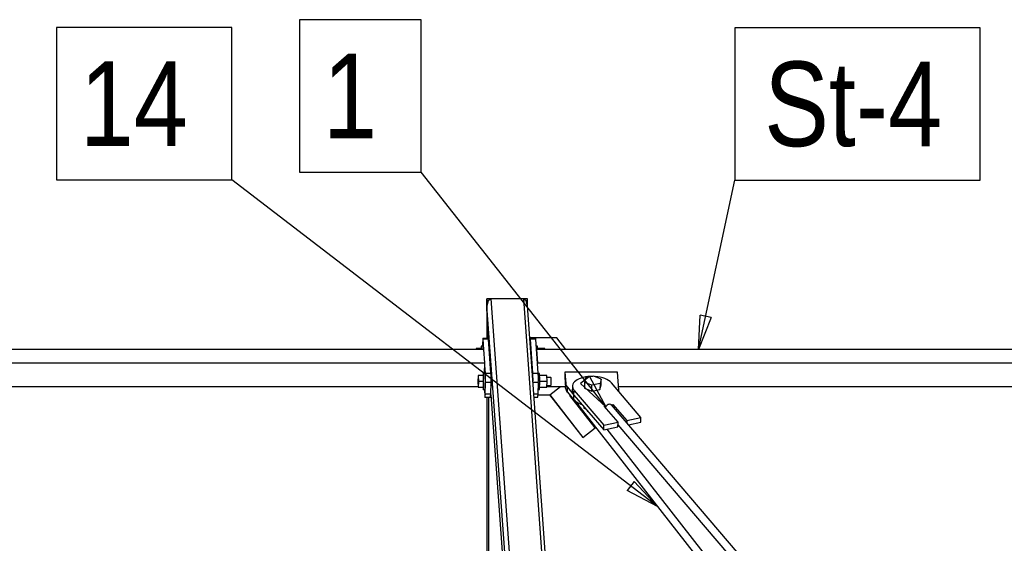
# Model space of a CAD drawing. Header units: millimetres. Extents: x -484 to 16958, y -454 to 3567.
# Tile 16 of 26: x 9866 to 11320, y 2147 to 2920. Entities that reach past the tile are written whole.
import ezdxf

# ---------------------------------------------------------------- set-up
doc = ezdxf.new("R2010")
doc.units = ezdxf.units.MM
for name, color, linetype in [('AS_Belki', 145, 'Continuous'), ('AS_Blachy', 30, 'Continuous'), ('AS_Sruby', 9, 'Continuous')]:
    doc.layers.add(name, color=color, linetype=linetype)
doc.styles.add('Arial Narrow', font='ARIALN.TTF', dxfattribs={"height": 5})

msp = doc.modelspace()

# ---------------------------------------------------------------- linework, layer by layer
at = {"color": 7}
for p, q in [((10731.6, 2348.3), (10458.9, 2694.8)), ((10807.8, 2200.9), (10179.2, 2683.3)), ((10868.5, 2433), (10922.1, 2683))]:
    msp.add_line(p, q, dxfattribs=at)
at = {"color": 0, "linetype": 'ByBlock', "lineweight": -2}
for p, q in [((10868.5, 2433), (10870.8, 2483.6)), ((10887.1, 2480.1), (10868.5, 2433)), ((10887.1, 2480.1), (10870.8, 2483.6)), ((10707.2, 2392.8), (10694.1, 2382.5)), ((10707.2, 2392.8), (10731.6, 2348.3)), ((10731.6, 2348.3), (10694.1, 2382.5)), ((10773.2, 2238), (10763.1, 2224.7)), ((10773.2, 2238), (10807.8, 2200.9)), ((10807.8, 2200.9), (10763.1, 2224.7))]:
    msp.add_line(p, q, dxfattribs=at)
at = {"color": 7}
for points in [[(10279.2, 2694.8), (10458.9, 2694.8), (10458.9, 2919.8), (10279.2, 2919.8), (10279.2, 2694.8)], [(9920, 2683.3), (10179.2, 2683.3), (10179.2, 2908.3), (9920, 2908.3), (9920, 2683.3)], [(10922.1, 2683), (11284.7, 2683), (11284.7, 2908), (10922.1, 2908), (10922.1, 2683)]]:
    msp.add_lwpolyline(points, dxfattribs=at)
at = {"layer": 'AS_Belki', "color": 145, "linetype": 'Continuous', "ltscale": 0.25}
for p, q in [((10556, 2497.2), (10555.7, 2507.6)), ((10561.7, 2507.6), (10555.7, 2507.6)), ((10555.7, 2507.6), (10555.7, 2448.9)), ((10557.6, 2504.5), (10556, 2497.2)), ((10561.7, 2507.6), (10557.6, 2504.5)), ((10561.7, 2507.6), (10648, 1312.6)), ((10609.7, 2507.6), (10561.7, 2507.6)), ((10615.7, 2507.6), (10609.7, 2507.6)), ((10609.7, 2507.6), (10695.9, 1312.6)), ((10614, 2504.5), (10609.7, 2507.6)), ((10615.9, 2497.2), (10614, 2504.5)), ((10615.9, 2497.2), (10615.7, 2507.6)), ((10641.7, 1309.2), (10556, 2497.2)), ((10557.1, 2448.9), (10556, 2497.2)), ((10701.7, 1309.2), (10615.9, 2497.2)), ((10551.3, 2433), (8466.7, 2432.9)), ((10552.7, 2413), (10551.3, 2433)), ((10629.2, 2433), (10630.7, 2413)), ((11576.2, 2433), (10629.2, 2433)), ((10629.2, 2433), (10629.2, 2432.9)), ((8468.1, 2412.9), (10552.7, 2413)), ((10552.4, 2397.6), (10552.7, 2413)), ((10630.7, 2413), (11577.7, 2413)), ((10630.7, 2413), (10630.7, 2412.9)), ((10562, 2392.3), (10562.2, 2391.7)), ((10562.2, 2391.7), (10562.3, 2387.4)), ((10562.3, 2387.4), (10562.3, 2382.1)), ((8481.9, 2378.3), (10542.8, 2378.3)), ((10561.9, 2379.6), (10561.9, 2379.7)), ((10562.1, 2378.9), (10561.9, 2379.6)), ((10562.3, 2382.1), (10562.1, 2378.9)), ((10644.5, 2378.3), (10672, 2378.3)), ((10750.4, 2378.3), (11459.6, 2378.4)), ((10555.7, 2362.3), (10555.7, 1746.7)), ((10558.2, 2362.3), (10558.2, 1746.7)), ((10561.5, 2365.7), (10605, 1762.7)), ((10684.7, 2358.5), (11102, 1824.6)), ((10961.7, 2091.4), (10740, 2351)), ((11109.3, 1834.8), (10733.6, 2315.3)), ((10749.5, 2321.7), (10952.7, 2083.8))]:
    msp.add_line(p, q, dxfattribs=at)
at = {"layer": 'AS_Belki', "color": 145, "linetype": 'Continuous', "ltscale": 0.25, "extrusion": (0.398516, -0.466564, 0.789622)}
msp.add_arc((9687.5, -4097, 3183.6), 6, 9.6985, 127.6589, dxfattribs=at)
at = {"layer": 'AS_Blachy', "color": 145, "linetype": 'Continuous', "ltscale": 0.25}
for p, q in [((10549.6, 2444.3), (10549.5, 2437.6)), ((10557.9, 2448.9), (10549.9, 2448.9)), ((10551.3, 2433), (10550.2, 2447.9)), ((10558.2, 2447.9), (10550.2, 2447.9)), ((10561.8, 2397.9), (10558.2, 2447.9)), ((10659.2, 2450.1), (10619.3, 2450.1)), ((10627.8, 2448.9), (10619.8, 2448.9)), ((10623.7, 2397.9), (10620.1, 2447.9)), ((10628.1, 2447.9), (10620.1, 2447.9)), ((10631.7, 2397.9), (10628.1, 2447.9)), ((10672.6, 2433), (10659.2, 2450.1)), ((10553, 2409.8), (10552.7, 2412.9)), ((10553.8, 2397.9), (10553, 2409.8)), ((10553.8, 2397.9), (10561.8, 2397.9)), ((10623.7, 2397.9), (10631.7, 2397.9)), ((10671.2, 2399.1), (10671, 2392.2)), ((10671, 2392.2), (10672.2, 2375.5)), ((10671.2, 2399.1), (10672.4, 2382.5)), ((10748.9, 2399.1), (10671.2, 2399.1)), ((10750.8, 2372.9), (10748.9, 2399.1)), ((10552.2, 2373.7), (10553, 2363.3)), ((10553.5, 2367), (10554, 2384.3)), ((10562, 2384.3), (10554, 2384.3)), ((10561.5, 2367), (10562, 2384.3)), ((10631.9, 2384.3), (10624.1, 2384.3)), ((10631.5, 2367), (10631.9, 2384.3)), ((10648.9, 2365.9), (10664.8, 2378.3)), ((10672.2, 2375.5), (10672.4, 2382.5)), ((10674.7, 2370), (10674.8, 2377)), ((10674.8, 2377), (10684.5, 2365.6)), ((10682.2, 2378.3), (10682, 2371.4)), ((10684.5, 2365.6), (10684.7, 2372.5)), ((10684.7, 2372.5), (10728.5, 2321.2)), ((10783.5, 2332.2), (10739.7, 2383.5)), ((10750.7, 2370.6), (10750.8, 2372.6)), ((10553.3, 2362.3), (10561.3, 2362.3)), ((10561.5, 2367), (10553.5, 2367)), ((10631.5, 2367), (10625.3, 2367)), ((10625.7, 2362.3), (10631.2, 2362.3)), ((10631.4, 2365.9), (10648.9, 2365.9)), ((10648.2, 2365.9), (10697.5, 2302.9)), ((10648.6, 2365.9), (10697.8, 2302.9)), ((10674.7, 2370), (10684.4, 2358.7)), ((10678.4, 2365.1), (10678.7, 2365.4)), ((10715.9, 2317.1), (10678.4, 2365.1)), ((10684.4, 2358.7), (10684.5, 2365.6)), ((10684.5, 2365.6), (10728.4, 2314.3)), ((10729.3, 2349.2), (10733.1, 2350)), ((10749.6, 2325.4), (10729.3, 2349.2)), ((10739.1, 2351.2), (10742.1, 2351.8)), ((10742.1, 2351.8), (10762.5, 2328)), ((10742.1, 2348.6), (10742.1, 2351.8)), ((10762.5, 2328), (10762.4, 2324.8)), ((10762.5, 2328), (10783.5, 2332.2)), ((10783.4, 2325.3), (10783.5, 2332.2)), ((10697.8, 2302.9), (10715.9, 2317.1)), ((10728.4, 2314.3), (10728.5, 2321.2)), ((10728.4, 2314.3), (10749.4, 2318.5)), ((10728.5, 2321.2), (10749.6, 2325.4)), ((10749.4, 2318.5), (10749.6, 2325.4)), ((10765.1, 2321.6), (10783.4, 2325.3)), ((10697.5, 2302.9), (10697.8, 2302.9))]:
    msp.add_line(p, q, dxfattribs=at)
at = {"layer": 'AS_Blachy', "color": 145, "linetype": 'Continuous', "ltscale": 0.25, "extrusion": (-0.999132, -1.74716e-05, 0.041662)}
for centre, start, end in [((-2439.1, 439.5, -10540.9), 150, 240), ((-2439.1, 439.9, -10548.9), 150, 195), ((-2439.1, 442.4, -10610.7), 150, 227.3234), ((-2439.1, 442.8, -10618.7), 150, 195), ((-2389.1, 439.7, -10544.5), 60, 150), ((-2389.1, 440, -10552.5), 60, 150), ((-2389.1, 442.6, -10614.4), 72.6774, 150), ((-2389.1, 442.9, -10622.3), 60, 150), ((-2371.8, 439.7, -10544.1), 330, 60), ((-2371.8, 440, -10552), 15, 60), ((-2371.8, 442.9, -10621.9), 15, 60)]:
    msp.add_arc(centre, 10, start, end, dxfattribs=at)
at = {"layer": 'AS_Blachy', "color": 145, "linetype": 'Continuous', "ltscale": 0.25, "extrusion": (0.020866, 0.865331, 0.500767)}
for centre, start, end in [((-10651.8, -1319.8, 2281.3), 270.4468, 24.1827), ((-10651.8, -1319.8, 2281.3), 204.1827, 263.9057), ((-10641.8, -1318.4, 2278.9), 2.7588, 24.1827), ((-10641.8, -1321.9, 2284.9), 2.7588, 24.1827), ((-10651.8, -1316.3, 2275.3), 1.6827, 24.1827), ((-10660.5, -1317.3, 2277), 176.2148, 182.7588), ((-10651.8, -1312.9, 2269.3), 24.1827, 58.3863)]:
    msp.add_arc(centre, 30, start, end, dxfattribs=at)
at = {"layer": 'AS_Sruby', "color": 145, "linetype": 'Continuous', "ltscale": 0.25}
for p, q in [((10540.4, 2434.3), (10539.9, 2434.3)), ((10539.9, 2434.3), (10539.9, 2433)), ((10540.4, 2434.3), (10540.4, 2433)), ((10547.9, 2434.3), (10540.4, 2434.3)), ((10550.1, 2437.6), (10547.6, 2437.6)), ((10547.9, 2433), (10547.9, 2434.3)), ((10630.5, 2437.6), (10628.9, 2437.6)), ((10641.6, 2434.3), (10630.9, 2434.3)), ((10641.6, 2433), (10641.6, 2434.3)), ((10542.8, 2394.3), (10542.6, 2385.6)), ((10542.6, 2385.6), (10542.8, 2377)), ((10543.2, 2394.3), (10542.8, 2394.3)), ((10543.2, 2394.3), (10543.5, 2385.6)), ((10550.7, 2394.3), (10543.2, 2394.3)), ((10543.5, 2385.6), (10543.2, 2377)), ((10550.9, 2385.6), (10543.5, 2385.6)), ((10553, 2397.6), (10550.5, 2397.6)), ((10550.9, 2385.6), (10550.7, 2394.3)), ((10550.7, 2377), (10550.9, 2385.6)), ((10562.2, 2391.6), (10562, 2391.6)), ((10633.4, 2397.6), (10631.7, 2397.6)), ((10644.5, 2394.3), (10633.8, 2394.3)), ((10644.7, 2385.6), (10634, 2385.6)), ((10644.7, 2385.6), (10644.5, 2394.3)), ((10650.5, 2391.6), (10644.5, 2391.6)), ((10644.5, 2377), (10644.7, 2385.6)), ((10701.7, 2390.9), (10700.1, 2384.2)), ((10713.9, 2393.3), (10701.7, 2390.9)), ((10724.7, 2389.1), (10713.9, 2393.3)), ((10724.7, 2389.1), (10723.2, 2382.5)), ((10724.5, 2380.5), (10724.7, 2389.1)), ((10543.2, 2377), (10542.8, 2377)), ((10542.8, 2377), (10543.2, 2377)), ((10543.2, 2377), (10550.7, 2377)), ((10550.7, 2377), (10550.3, 2377)), ((10550.6, 2373.7), (10553.1, 2373.7)), ((10561.8, 2379.7), (10562.1, 2379.7)), ((10631.6, 2373.7), (10633.5, 2373.7)), ((10633.8, 2377), (10644.5, 2377)), ((10644.5, 2379.7), (10650.4, 2379.7)), ((10700.1, 2384.2), (10699.9, 2375.6)), ((10699.9, 2375.6), (10710.7, 2371.4)), ((10710.9, 2380.1), (10700.1, 2384.2)), ((10710.7, 2371.4), (10710.9, 2380.1)), ((10710.7, 2371.4), (10722.9, 2373.9)), ((10723.2, 2382.5), (10710.9, 2380.1)), ((10723.2, 2382.5), (10722.9, 2373.9)), ((10722.9, 2373.9), (10724.5, 2380.5)), ((10699.3, 2348.3), (10699.2, 2346.3)), ((10699.2, 2346.3), (10701.9, 2345.3)), ((10703.4, 2343.6), (10703.4, 2343.5))]:
    msp.add_line(p, q, dxfattribs=at)
at = {"layer": 'AS_Sruby', "color": 145, "linetype": 'Continuous', "ltscale": 0.25, "extrusion": (-0.999131, 1.05462e-07, 0.041672)}
for centre, start, end in [((-2425.6, 439.5, -10538.5), 127.8447, 223.4264), ((-2425.6, 439.6, -10541), 127.845, 183.75), ((-2385.6, 439.7, -10541.4), 316.4713, 223.4264), ((-2385.6, 439.8, -10543.9), 3.75, 183.75), ((-2385.6, 443.1, -10624.2), 3.75, 183.75)]:
    msp.add_arc(centre, 12, start, end, dxfattribs=at)
at = {"layer": 'AS_Sruby', "color": 145, "linetype": 'Continuous', "ltscale": 0.25, "extrusion": (-0.999131, 1.05463e-07, 0.041672)}
for centre, radius, start, end in [((-2425.6, 443, -10621.3), 12, 127.8542, 183.75), ((-2385.6, 443.8, -10641.2), 6, 352.5, 172.5)]:
    msp.add_arc(centre, radius, start, end, dxfattribs=at)
at = {"layer": 'AS_Sruby', "color": 145, "linetype": 'Continuous', "ltscale": 0.25, "extrusion": (0.020866, 0.865331, 0.500767)}
msp.add_arc((-10651.8, -1302.5, 2251.3), 8, 1.6827, 47.311, dxfattribs=at)

# ---------------------------------------------------------------- texts
at = {"color": 7, "style": 'Arial Narrow'}
for s, p in [('1', (10313.9, 2744.8)), ('14', (9954.6, 2733.3)), ('St-4', (10965.6, 2733))]:
    msp.add_text(s, height=125, dxfattribs=at).set_placement(p)

doc.saveas('drawing.dxf')
